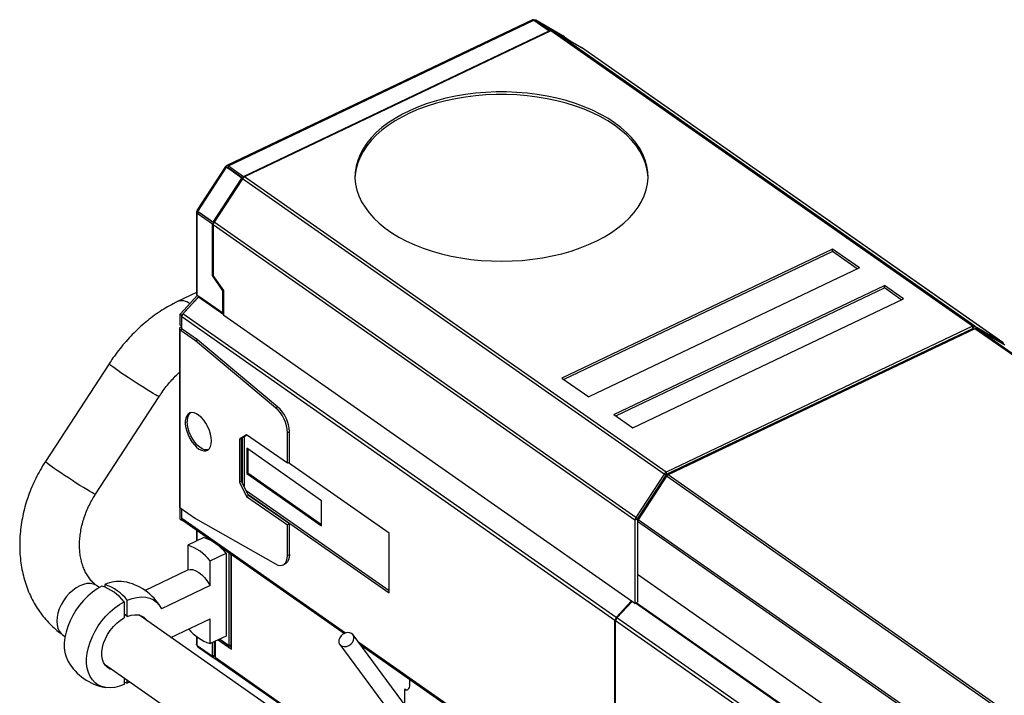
# Model space of a CAD drawing. Header units: millimetres. Extents: x 101 to 1818, y 136 to 1912.
# Tile 4 of 10: x 746 to 1223, y 859 to 1186. Entities that reach past the tile are written whole.
import ezdxf

# ---------------------------------------------------------------- set-up
doc = ezdxf.new("R2010")
doc.units = ezdxf.units.MM

msp = doc.modelspace()

# ---------------------------------------------------------------- linework, layer by layer
at = {"color": 7, "linetype": 'Continuous', "lineweight": 25}
for p, q in [((994.18, 1185.9), (846.08, 1115.39)), ((846.77, 1115.25), (994.87, 1185.76)), ((994.87, 1185.76), (1002.28, 1180.57)), ((995.42, 1185.38), (995.7, 1185.79)), ((1009.56, 1177.73), (995.63, 1185.84)), ((1003.11, 1180.61), (995.7, 1185.79)), ((1009.62, 1177.68), (995.7, 1185.79)), ((854.18, 1110.06), (1002.28, 1180.57)), ((1003.07, 1180.53), (854.66, 1109.87)), ((1002.28, 1180.57), (1002.28, 1180.15)), ((1003.11, 1180.61), (1003.05, 1180.52)), ((1207.37, 1037.52), (1003.07, 1180.53)), ((1003.17, 1180.57), (1003.11, 1180.61)), ((1208.41, 1037.56), (1004.11, 1180.57)), ((1004.11, 1180.57), (1017.82, 1172.59)), ((1009.62, 1177.68), (1009.55, 1177.71)), ((1009.62, 1177.68), (1012.41, 1175.73)), ((1222.11, 1029.58), (1017.82, 1172.59)), ((1017.82, 1172.59), (1017.87, 1172.55)), ((1222.17, 1029.54), (1017.87, 1172.55)), ((845.46, 1114.85), (831.56, 1093.51)), ((832.02, 1093.13), (845.94, 1114.5)), ((845.78, 1114.67), (846.32, 1114.29)), ((853.36, 1109.31), (845.94, 1114.5)), ((846.62, 1114.1), (845.94, 1114.5)), ((846.59, 1114.12), (846.79, 1114.22)), ((853.76, 1109.11), (846.62, 1114.1)), ((846.77, 1115.25), (854.18, 1110.06)), ((846.77, 1114.23), (846.77, 1115.25)), ((846.77, 1114.23), (853.88, 1109.25)), ((839.43, 1087.94), (853.36, 1109.31)), ((853.63, 1108.92), (839.92, 1087.89)), ((853.36, 1109.31), (853.74, 1109.09)), ((1057.92, 965.92), (853.63, 1108.92)), ((854.18, 1110.06), (854.18, 1109.55)), ((1058.96, 966.86), (854.66, 1109.87)), ((831.31, 1092.68), (831.31, 1053.15)), ((832.64, 1092.55), (831.67, 1092.09)), ((832.02, 1093.13), (839.43, 1087.94)), ((839.74, 1087.58), (832.64, 1092.55)), ((832.69, 1092.52), (832.69, 1092.66)), ((839.09, 1086.9), (831.67, 1092.09)), ((831.67, 1052.57), (831.67, 1092.09)), ((839.43, 1087.94), (839.81, 1087.71)), ((1044.22, 944.88), (839.92, 1087.89)), ((839.09, 1086.9), (839.57, 1087.13)), ((839.09, 1062.08), (839.09, 1086.9)), ((1043.79, 943.58), (839.49, 1086.59)), ((839.49, 1086.59), (839.49, 1062.12)), ((1139.51, 1074.88), (1008.36, 1012.44)), ((1139.51, 1073.65), (1009.4, 1011.71)), ((1152.55, 1065.75), (1139.51, 1074.88)), ((1139.51, 1073.65), (1139.51, 1074.88)), ((1151.51, 1065.25), (1139.51, 1073.65)), ((1152.55, 1065.75), (1021.4, 1003.31)), ((839.09, 1062.08), (839.49, 1062.27)), ((844.18, 1054.74), (839.09, 1062.08)), ((844.58, 1054.79), (839.49, 1062.12)), ((844.18, 1054.74), (844.51, 1054.9)), ((844.18, 1043.81), (844.18, 1054.74)), ((844.58, 1042.74), (844.58, 1054.79)), ((1033.49, 994.84), (1164.64, 1057.28)), ((1034.53, 994.11), (1164.64, 1056.06)), ((1173.87, 1050.83), (1164.64, 1057.28)), ((1164.64, 1056.06), (1164.64, 1057.28)), ((1172.82, 1050.33), (1164.64, 1056.06)), ((831.31, 1053.84), (822.17, 1049.49)), ((823.37, 1043.37), (831.76, 1052.5)), ((824.16, 1042.82), (832.38, 1051.76)), ((824.8, 1043.49), (832.3, 1051.64)), ((831.67, 1052.57), (844.18, 1043.81)), ((844.58, 1043.05), (832.3, 1051.64)), ((832.45, 1052), (832.45, 1052.02)), ((844.58, 1043.51), (832.45, 1052)), ((1042.71, 988.39), (1173.87, 1050.83)), ((823.37, 1043.37), (824.16, 1042.82)), ((823.37, 1038.07), (823.37, 1043.37)), ((824.16, 1037.51), (824.16, 1042.82)), ((1034.12, 895.04), (824.16, 1042.02)), ((824.16, 1036.28), (824.16, 1042.02)), ((1034.76, 896.51), (824.8, 1043.49)), ((844.18, 1043.81), (844.58, 1044.01)), ((1043.79, 903.3), (844.58, 1042.74)), ((823.05, 1036.26), (823.05, 950.11)), ((824.16, 1037.51), (823.37, 1038.07)), ((824.38, 1036.13), (823.42, 1035.67)), ((823.42, 949.52), (823.42, 1035.67)), ((830.83, 1030.48), (823.42, 1035.67)), ((824.02, 1037.15), (823.64, 1036.97)), ((824.16, 1036.6), (823.64, 1036.97)), ((824.02, 1037.61), (824.02, 1037.15)), ((824.16, 1037.06), (824.02, 1037.15)), ((831.8, 1030.94), (824.38, 1036.13)), ((1207.37, 1037.52), (1058.96, 966.86)), ((1207.37, 1036.29), (1058.96, 965.64)), ((1208.5, 1036.33), (1059.86, 965.57)), ((1207.37, 1037.52), (1207.37, 1036.29)), ((1207.59, 1036.3), (1208.41, 1037.56)), ((1207.59, 1036.3), (1207.97, 1036.08)), ((1208.41, 1037.56), (1222.11, 1029.58)), ((1584.84, 772.89), (1208.5, 1036.33)), ((1585.61, 772.92), (1209.27, 1036.36)), ((1222.97, 1028.38), (1209.27, 1036.36)), ((830.83, 1030.48), (831.8, 1030.94)), ((870.64, 998.51), (831.8, 1030.94)), ((1198.74, 1032.19), (1067.59, 969.75)), ((1198.74, 1031.68), (1198.74, 1032.19)), ((869.67, 998.05), (830.83, 1030.48)), ((1222.11, 1029.58), (1221.78, 1029.07)), ((1222.49, 1028.66), (1222.54, 1028.68)), ((1222.54, 1028.68), (1222.54, 1028.63)), ((788.98, 1019.37), (758.12, 972.01)), ((1008.36, 1012.44), (1021.4, 1003.31)), ((782.41, 956.18), (813.27, 1003.53)), ((869.67, 998.05), (870.64, 998.51)), ((1033.49, 994.84), (1042.71, 988.39)), ((855.65, 984.94), (852.15, 982.9)), ((853.11, 983.36), (852.15, 982.9)), ((852.15, 982.9), (852.15, 962.08)), ((853.11, 983.36), (855.73, 984.88)), ((853.11, 962.54), (853.11, 983.36)), ((853.43, 983.54), (853.43, 961.91)), ((854.39, 984.11), (854.39, 959.99)), ((875.37, 971.13), (855.65, 984.94)), ((876.33, 986.4), (875.37, 985.95)), ((875.37, 971.13), (875.37, 985.95)), ((876.33, 971.59), (876.33, 986.4)), ((891.93, 953.03), (855.67, 978.42)), ((855.67, 978.42), (855.67, 966.17)), ((856.28, 977.99), (856.28, 966.46)), ((876.33, 971.59), (875.37, 971.13)), ((924.69, 937.34), (875.99, 971.43)), ((1067.32, 969.12), (1066.9, 969.42)), ((1067.59, 969.24), (1067.59, 969.75)), ((856.28, 966.46), (855.67, 966.17)), ((855.67, 966.17), (891.93, 940.78)), ((856.28, 966.46), (891.93, 941.51)), ((1057.92, 965.92), (1044.22, 944.88)), ((1058.74, 965.44), (1045.04, 944.41)), ((1059.1, 964.87), (1045.39, 943.83)), ((1058.74, 965.44), (1057.92, 965.92)), ((1058.96, 966.86), (1058.96, 965.64)), ((1435.44, 701.43), (1059.1, 964.87)), ((1436.2, 702.13), (1059.86, 965.57)), ((853.11, 962.54), (852.15, 962.08)), ((852.15, 962.08), (855.65, 955.14)), ((856.61, 955.6), (853.11, 962.54)), ((855.41, 957.98), (924.69, 909.48)), ((856.61, 955.6), (855.65, 955.14)), ((855.65, 955.14), (875.37, 941.33)), ((856.29, 956.23), (924.69, 908.35)), ((876.33, 941.79), (856.61, 955.6)), ((823.44, 949.51), (823.37, 949.47)), ((824.16, 948.91), (823.37, 949.47)), ((823.37, 944.16), (823.37, 949.47)), ((823.42, 949.52), (830.83, 944.34)), ((891.93, 940.78), (891.93, 953.03)), ((824.16, 944.41), (824.16, 949.01)), ((824.16, 943.61), (824.16, 948.91)), ((1044.22, 944.88), (1045.04, 944.41)), ((823.37, 944.16), (824.16, 943.61)), ((903.47, 888.9), (824.16, 944.41)), ((824.66, 943.54), (824.16, 943.61)), ((824.49, 943.66), (903, 888.7)), ((830.83, 944.34), (869.67, 922.39)), ((876.33, 941.79), (875.37, 941.33)), ((875.37, 926.52), (875.37, 941.33)), ((876.33, 926.98), (876.33, 941.79)), ((1044.95, 944.13), (1043.79, 943.58)), ((1043.79, 943.58), (1043.79, 903.3)), ((1044.95, 944.13), (1044.95, 903.85)), ((1045.08, 941.97), (1044.95, 942.06)), ((1045.08, 941.63), (1044.95, 941.72)), ((1421.42, 679.44), (1045.08, 942.88)), ((1045.08, 942.88), (1045.08, 917.29)), ((1421.73, 680.4), (1045.39, 943.83)), ((834.82, 935.18), (827.11, 931.51)), ((831.31, 938.89), (831.31, 933.51)), ((831.67, 933.68), (831.67, 938.63)), ((924.69, 908.35), (924.69, 937.34)), ((827.11, 931.51), (827.11, 919.48)), ((837.93, 923.94), (845.64, 927.61)), ((845.64, 927.61), (845.64, 887.48)), ((847.2, 882.78), (847.2, 927.76)), ((848.16, 883.23), (848.16, 927.09)), ((848.3, 881.14), (848.3, 926.99)), ((875.37, 926.52), (876.33, 926.98)), ((1045.08, 926.91), (1044.95, 927)), ((1045.08, 925.77), (1044.95, 925.86)), ((837.93, 911.91), (837.93, 923.94)), ((873.3, 921.94), (874.27, 922.4)), ((806.38, 909.61), (827.11, 919.48)), ((1421.42, 653.85), (1045.08, 917.29)), ((784.3, 911.02), (783.11, 911.85)), ((786.99, 912.39), (786.99, 911.16)), ((837.93, 911.91), (814.41, 900.71)), ((796.26, 904.09), (796.26, 896.26)), ((797.81, 897), (797.81, 904.82)), ((1034.76, 896.51), (1042.09, 904.49)), ((1035.08, 896.29), (1042.41, 904.26)), ((1043.79, 903.3), (1044.95, 903.85)), ((1430.69, 632.77), (1044.05, 903.42)), ((1430.84, 633.13), (1044.44, 903.61)), ((797.81, 897), (796.26, 898.08)), ((993.76, 764.4), (803.37, 897.67)), ((818.91, 886.79), (837.93, 895.84)), ((837.93, 883.81), (837.93, 895.84)), ((1034.49, 895.22), (1034.12, 895.04)), ((1034.12, 797.44), (1034.12, 895.04)), ((1422.55, 623.14), (1034.44, 894.82)), ((1034.44, 797.21), (1034.44, 894.82)), ((1034.76, 896.51), (1034.99, 896.19)), ((1423.18, 624.61), (1035.08, 896.29)), ((766.48, 888.09), (767.67, 887.27)), ((845.64, 887.48), (837.93, 883.81)), ((933.03, 853.05), (907.19, 888.12)), ((831.31, 887.33), (831.31, 883.46)), ((831.67, 882.88), (831.67, 887.05)), ((831.67, 882.88), (839.09, 877.69)), ((839.09, 877.69), (839.09, 884.36)), ((840.05, 878.15), (840.05, 884.82)), ((840.35, 884.96), (840.35, 877.05)), ((841.83, 885.67), (848.3, 881.14)), ((848.3, 881.87), (842.45, 885.96)), ((842.57, 886.02), (847.2, 882.78)), ((848.16, 883.23), (847.2, 882.78)), ((900.75, 883.38), (926.59, 848.3)), ((1034.12, 797.44), (909.97, 884.34)), ((910.76, 883.27), (1034.45, 796.69)), ((832.23, 882.49), (832.02, 882.17)), ((839.43, 876.98), (832.02, 882.17)), ((839.09, 877.69), (840.05, 878.15)), ((839.43, 876.98), (840.11, 878.02)), ((840.11, 878.02), (839.98, 878.11)), ((840.35, 879.19), (840.05, 879.36)), ((840.05, 878.93), (840.35, 878.76)), ((840.35, 877.88), (840.11, 878.02)), ((786.74, 873.92), (977.86, 740.13)), ((842.3, 875.31), (839.43, 876.98)), ((915.39, 824.52), (840.35, 877.05)), ((840.59, 876.5), (915.72, 823.91)), ((796.26, 867.25), (796.26, 863.99)), ((797.81, 864.73), (797.81, 866.17)), ((798.96, 865.36), (797.81, 864.73)), ((934.69, 863.81), (934.69, 866.52)), ((932.6, 861.81), (932.14, 861.59)), ((932.14, 861.59), (932.14, 854.25))]:
    msp.add_line(p, q, dxfattribs=at)
at = {"color": 7, "linetype": 'Continuous', "lineweight": 25, "flags": 128}
for points in [[(1033.91, 1136.09), (1030.58, 1138.26), (1027.01, 1140.28), (1023.19, 1142.16), (1019.15, 1143.87), (1014.91, 1145.42), (1010.5, 1146.79), (1005.93, 1147.97), (1001.22, 1148.97), (996.41, 1149.77), (991.51, 1150.38), (986.54, 1150.78), (981.55, 1150.98), (976.53, 1150.98), (971.54, 1150.77), (966.58, 1150.36), (961.68, 1149.75), (956.87, 1148.94), (952.17, 1147.93), (947.6, 1146.74), (943.19, 1145.36), (938.96, 1143.81), (934.93, 1142.09), (931.12, 1140.21), (927.55, 1138.18), (924.24, 1136.01), (921.2, 1133.71), (918.45, 1131.29), (916, 1128.77), (913.87, 1126.15), (912.06, 1123.45), (910.58, 1120.69), (909.45, 1117.87), (908.66, 1115.01), (908.23, 1112.13), (908.14, 1109.24), (908.42, 1106.35), (909.04, 1103.48), (910.01, 1100.64), (911.33, 1097.85), (912.99, 1095.12), (914.97, 1092.46), (917.28, 1089.89), (919.89, 1087.43), (922.8, 1085.07), (925.98, 1082.84), (929.44, 1080.74), (933.14, 1078.79), (937.07, 1077), (941.21, 1075.37), (945.54, 1073.91), (950.03, 1072.63), (954.67, 1071.54), (959.44, 1070.64), (964.3, 1069.93), (969.23, 1069.43), (974.21, 1069.13), (979.22, 1069.03), (984.23, 1069.13), (989.21, 1069.44), (994.15, 1069.96), (999, 1070.67), (1003.76, 1071.57), (1008.4, 1072.67), (1012.89, 1073.96), (1017.21, 1075.42), (1021.34, 1077.06), (1025.26, 1078.86), (1028.96, 1080.82), (1032.4, 1082.92), (1035.58, 1085.15), (1038.48, 1087.51), (1041.08, 1089.99), (1043.37, 1092.56), (1045.34, 1095.22), (1046.99, 1097.95), (1048.29, 1100.75), (1049.25, 1103.58), (1049.86, 1106.46), (1050.12, 1109.35), (1050.03, 1112.24), (1049.58, 1115.12), (1048.78, 1117.98), (1047.63, 1120.79), (1046.15, 1123.55), (1044.33, 1126.25), (1042.18, 1128.86), (1039.72, 1131.38), (1036.96, 1133.8), (1033.91, 1136.09)], [(1033.91, 1134.87), (1030.58, 1137.03), (1027.01, 1139.06), (1023.19, 1140.93), (1019.15, 1142.65), (1014.91, 1144.19), (1010.5, 1145.56), (1005.93, 1146.75), (1001.22, 1147.74), (996.41, 1148.55), (991.51, 1149.15), (986.54, 1149.55), (981.55, 1149.75), (976.53, 1149.75), (971.54, 1149.54), (966.58, 1149.13), (961.68, 1148.52), (956.87, 1147.71), (952.17, 1146.71), (947.6, 1145.51), (943.19, 1144.14), (938.96, 1142.59), (934.93, 1140.87), (931.12, 1138.99), (927.55, 1136.96), (924.24, 1134.79), (921.2, 1132.49), (918.45, 1130.07), (916, 1127.54), (913.87, 1124.93), (912.06, 1122.23), (910.58, 1119.46), (909.45, 1116.65), (908.66, 1113.79), (908.23, 1110.91), (908.14, 1109.4)], [(1050.12, 1109.4), (1050.03, 1111.01), (1049.58, 1113.89), (1048.78, 1116.75), (1047.63, 1119.57), (1046.15, 1122.33), (1044.33, 1125.02), (1042.18, 1127.64), (1039.72, 1130.16), (1036.96, 1132.57), (1033.91, 1134.87)], [(823.64, 1036.97), (823.41, 1036.84), (823.24, 1036.69), (823.12, 1036.52), (823.06, 1036.35), (823.06, 1036.16), (823.12, 1035.99), (823.24, 1035.82), (823.42, 1035.67)], [(813.27, 1003.53), (813.24, 1003.52), (812.93, 1003.6), (812.34, 1003.88), (811.47, 1004.35), (810.35, 1004.99), (809, 1005.79), (807.45, 1006.73), (805.75, 1007.79), (803.94, 1008.93), (802.05, 1010.14), (800.15, 1011.38), (798.26, 1012.62), (796.45, 1013.83), (794.75, 1014.99), (793.21, 1016.06), (791.87, 1017.01), (790.75, 1017.83), (789.89, 1018.49), (789.3, 1018.97), (789.01, 1019.27), (788.98, 1019.37)], [(838.59, 981.97), (838.48, 983.6), (838.14, 985.33), (837.58, 987.1), (836.84, 988.84), (835.92, 990.5), (834.87, 992.01), (833.73, 993.31), (832.53, 994.37), (831.33, 995.14), (830.15, 995.6), (829.05, 995.73), (828.06, 995.52), (827.23, 994.98), (826.58, 994.13), (826.13, 993), (825.9, 991.64), (825.9, 990.09), (826.13, 988.4), (826.58, 986.65), (827.23, 984.88), (828.06, 983.17), (829.05, 981.58), (830.15, 980.17), (831.33, 978.98), (832.53, 978.06), (833.73, 977.44), (834.87, 977.15), (835.92, 977.19), (836.84, 977.57), (837.58, 978.27), (838.14, 979.26), (838.48, 980.51), (838.59, 981.97)], [(836.99, 977.68), (836.38, 977.59), (835.28, 977.71), (834.1, 978.17), (832.89, 978.94), (831.7, 980), (830.55, 981.31), (829.51, 982.82), (828.59, 984.48), (827.84, 986.22), (827.29, 987.99), (826.95, 989.72), (826.83, 991.34)], [(782.41, 956.18), (782.38, 956.16), (782.07, 956.25), (781.48, 956.53), (780.61, 957), (779.49, 957.64), (778.14, 958.44), (776.59, 959.38), (774.89, 960.43), (773.08, 961.58), (771.19, 962.79), (769.29, 964.03), (767.4, 965.27), (765.59, 966.48), (763.89, 967.64), (762.35, 968.7), (761.01, 969.66), (759.89, 970.47), (759.03, 971.13), (758.44, 971.62), (758.15, 971.92), (758.12, 972.01)], [(869.67, 922.39), (870.81, 921.88), (871.89, 921.68), (872.88, 921.78), (873.73, 922.2), (874.43, 922.91), (874.95, 923.89), (875.26, 925.11), (875.37, 926.52)], [(876.33, 926.98), (876.23, 925.57), (875.91, 924.35), (875.4, 923.37), (874.7, 922.66), (874.27, 922.4)], [(827.11, 919.48), (828.3, 919.74), (829.63, 919.63), (831.05, 919.13), (832.52, 918.27), (833.98, 917.08), (835.4, 915.59), (836.73, 913.84), (837.93, 911.91)], [(783.11, 911.85), (782.71, 912.11), (781.37, 912.68), (779.88, 912.94), (778.26, 912.88), (776.55, 912.5), (774.8, 911.81), (773.05, 910.83), (771.34, 909.59), (769.72, 908.1), (768.22, 906.42), (766.89, 904.58), (765.75, 902.62), (764.83, 900.6), (764.16, 898.57), (763.75, 896.56), (763.61, 894.65), (763.75, 892.86), (764.16, 891.25), (764.83, 889.85), (765.75, 888.7), (766.48, 888.09)], [(785.45, 911.66), (783.14, 910.31), (780.88, 908.69), (778.7, 906.82), (776.63, 904.72), (774.71, 902.44), (772.95, 899.99), (771.4, 897.43), (770.07, 894.79), (768.98, 892.1), (768.14, 889.42), (767.58, 886.77), (767.3, 884.2), (767.3, 881.74), (767.58, 879.44), (768.14, 877.33), (768.98, 875.43), (769.14, 875.15)], [(796.26, 863.99), (793.96, 863.14), (791.7, 862.61), (789.52, 862.41), (787.45, 862.53), (785.52, 862.99), (783.77, 863.76), (782.22, 864.84), (780.88, 866.22), (779.79, 867.86), (778.96, 869.76), (778.4, 871.87), (778.12, 874.17), (778.12, 876.63), (778.4, 879.2), (778.96, 881.85), (779.79, 884.53), (780.88, 887.22), (782.22, 889.86), (783.77, 892.42), (785.52, 894.86), (787.45, 897.15), (789.52, 899.24), (791.7, 901.12), (793.96, 902.74), (796.26, 904.09)], [(797.81, 904.82), (800.15, 905.68), (802.44, 906.21), (804.65, 906.41), (806.75, 906.26), (808.69, 905.78), (810.45, 904.97), (812.01, 903.84), (813.33, 902.41), (814.41, 900.71)], [(797.81, 897), (799.62, 897.58), (801.36, 897.83), (803, 897.74), (804.49, 897.32), (805.79, 896.58), (806.88, 895.54), (807.33, 894.9)], [(790.7, 871.14), (789.58, 871.49), (788.28, 872.23), (787.2, 873.28), (786.36, 874.6), (785.79, 876.17), (785.5, 877.95), (785.5, 879.88), (785.79, 881.93), (786.36, 884.05), (787.2, 886.17), (788.28, 888.24), (789.58, 890.23), (791.07, 892.06), (792.71, 893.71), (794.45, 895.12), (796.26, 896.26)], [(901.42, 887.53), (900.75, 886.6), (900.36, 885.59), (900.29, 884.59), (900.55, 883.7), (901.11, 882.99), (901.93, 882.52), (902.92, 882.34), (904.01, 882.47), (905.1, 882.88), (906.08, 883.56), (906.88, 884.42), (907.42, 885.41), (907.65, 886.42), (907.55, 887.38), (907.14, 888.19), (906.44, 888.78), (905.52, 889.11), (904.47, 889.13), (903.37, 888.86), (902.32, 888.31), (901.42, 887.53)], [(796.26, 865.23), (796.49, 865.14), (797.81, 864.73)], [(932.14, 861.59), (932.66, 861.43), (933.15, 861.39), (933.59, 861.5), (933.97, 861.73), (934.28, 862.09), (934.5, 862.57), (934.64, 863.15), (934.69, 863.81)]]:
    msp.add_lwpolyline(points, dxfattribs=at)
at = {"color": 7, "linetype": 'Continuous', "lineweight": 25}
for centre, radius, start, end in [((1003.63, 1179.56), 1.11, 64.3986, 119.9177), ((855.87, 1107.51), 2.65, 117.068, 147.8172), ((841.95, 1086.5), 2.46, 145.5928, 177.8925), ((824.21, 1043.78), 6.06, 50.6671, 109.7255), ((832.04, 1053.2), 0.732, 183.6773, 240.098), ((831.9, 1052.03), 0.555, 316.1026, 357.0688), ((826.45, 1041.9), 2.29, 136.1026, 177.0688), ((1207.93, 1036.55), 1.11, 64.3986, 119.9177), ((1207.49, 1036.09), 0.234, 64.3986, 119.9177), ((1208.91, 1035.62), 0.82, 64.3986, 119.9177), ((1221.56, 1028.76), 0.984, 355.4614, 55.9114), ((858.23, 985.27), 17.16, 2.2413, 48.154), ((859.19, 985.73), 17.16, 2.2413, 48.154), ((831.99, 991.87), 5.18, 133.2384, 185.8191), ((1060.17, 964.5), 2.65, 117.068, 147.8172), ((1059.21, 965.14), 0.558, 117.068, 147.8172), ((1060.75, 963.83), 1.95, 117.068, 147.8172), ((823.78, 950.16), 0.732, 183.6773, 240.098), ((1046.25, 943.49), 2.46, 145.5928, 177.8925), ((825.03, 944.34), 0.873, 175.8528, 231.4706), ((1045.46, 944.11), 0.519, 145.5928, 177.8925), ((1046.89, 942.81), 1.82, 145.5928, 177.8925), ((827.56, 913.29), 23.06, 38.3759, 71.64), ((819.84, 909.62), 23.06, 38.3759, 71.64), ((778.19, 889.78), 23.05, 38.3628, 71.6531), ((793.89, 897.93), 16.03, 81.7725, 115.511), ((779.74, 890.52), 23.05, 38.3628, 71.6531), ((791.63, 888.19), 26, 30.1135, 79.9025), ((1036.41, 894.93), 2.29, 136.1026, 177.0688), ((1036.73, 894.7), 2.29, 136.1026, 177.0688), ((845.04, 905.39), 22.72, 219.6262, 251.7535), ((791.63, 888.19), 26, 210.1135, 259.9025), ((840.98, 877), 0.632, 175.7267, 231.5967)]:
    msp.add_arc(centre, radius, start, end, dxfattribs=at)
for points, knots in [([(994.87, 1185.76), (994.74, 1185.84), (994.48, 1185.98), (994.27, 1185.92), (994.18, 1185.88)], [0, 0, 0, 0, 0.529108, 1, 1, 1, 1]), ([(994.65, 1185.86), (994.68, 1185.87), (994.87, 1185.98), (995.27, 1186), (995.55, 1185.86), (995.7, 1185.79)], [0, 0, 0, 0, 0.071463, 0.535731, 1, 1, 1, 1]), ([(845.48, 1114.83), (845.48, 1114.84), (845.45, 1114.85), (845.59, 1114.74), (845.82, 1114.58), (845.94, 1114.5)], [0, 0, 0, 0, 0.115704, 0.557852, 1, 1, 1, 1]), ([(846.77, 1115.25), (846.64, 1115.35), (846.51, 1115.41), (846.26, 1115.45), (846.15, 1115.43), (845.97, 1115.33), (845.9, 1115.24), (845.8, 1114.99), (845.78, 1114.84), (845.78, 1114.67)], [0, 0, 0, 0, 0.25, 0.25, 0.5, 0.5, 0.75, 0.75, 1, 1, 1, 1]), ([(846.45, 1114.2), (846.39, 1114.24), (846.28, 1114.31), (846.2, 1114.36), (846.21, 1114.36), (846.22, 1114.36)], [0, 0, 0, 0, 0.405995, 0.822116, 1, 1, 1, 1]), ([(846.77, 1114.23), (846.74, 1114.25), (846.69, 1114.28), (846.62, 1114.27), (846.58, 1114.22), (846.58, 1114.16), (846.57, 1114.13)], [0, 0, 0, 0, 0.260575, 0.52115, 0.781725, 1, 1, 1, 1]), ([(831.89, 1093.36), (831.73, 1093.29), (831.59, 1093.2), (831.4, 1092.99), (831.34, 1092.87), (831.3, 1092.64), (831.32, 1092.52), (831.44, 1092.29), (831.54, 1092.18), (831.67, 1092.09)], [0, 0, 0, 0, 0.25, 0.25, 0.5, 0.5, 0.75, 0.75, 1, 1, 1, 1]), ([(832.02, 1093.13), (831.9, 1093.21), (831.67, 1093.39), (831.54, 1093.5), (831.57, 1093.5), (831.58, 1093.5)], [0, 0, 0, 0, 0.4421481, 0.8842962, 1, 1, 1, 1]), ([(832.59, 1092.73), (832.58, 1092.71), (832.55, 1092.68), (832.56, 1092.61), (832.61, 1092.57), (832.64, 1092.55)], [0, 0, 0, 0, 0.2451619, 0.622581, 1, 1, 1, 1]), ([(822.17, 1049.49), (821.47, 1049.15), (819.54, 1048.2), (816.41, 1046.44), (812.82, 1044.13), (809.3, 1041.59), (805.9, 1038.82), (802.6, 1035.84), (799.44, 1032.68), (796.42, 1029.34), (793.55, 1025.84), (791.07, 1022.51), (789.6, 1020.31), (788.98, 1019.37)], [0, 0, 0, 0, 0.05431, 0.151701, 0.249044, 0.346348, 0.443537, 0.540577, 0.637469, 0.734234, 0.830909, 0.927542, 1, 1, 1, 1]), ([(813.27, 1003.53), (813.59, 1004.01), (814.52, 1005.42), (816.18, 1007.69), (818.29, 1010.29), (820.51, 1012.72), (822.11, 1014.37), (822.97, 1015.13), (823.05, 1015.21)], [0, 0, 0, 0, 0.1103029, 0.3275432, 0.544699, 0.7614379, 0.977513, 1, 1, 1, 1]), ([(758.12, 972.01), (757.66, 971.29), (756.38, 969.29), (754.47, 965.9), (752.45, 961.82), (750.67, 957.62), (749.15, 953.35), (747.9, 949.02), (746.91, 944.64), (746.2, 940.24), (745.77, 935.85), (745.62, 931.47), (745.77, 927.15), (746.2, 922.89), (746.93, 918.72), (747.93, 914.67), (749.22, 910.77), (750.78, 907.02), (752.61, 903.45), (754.68, 900.09), (756.99, 896.94), (759.53, 894.03), (762.27, 891.37), (764.62, 889.43), (766.07, 888.39), (766.48, 888.09)], [0, 0, 0, 0, 0.0258891, 0.0719771, 0.1180892, 0.1642249, 0.2103863, 0.256574, 0.3027849, 0.3490099, 0.3952353, 0.4414409, 0.4875996, 0.5336774, 0.5796344, 0.6254271, 0.6710115, 0.7163471, 0.761401, 0.8061523, 0.8505946, 0.8947374, 0.9386061, 0.9822407, 1, 1, 1, 1]), ([(783.11, 911.85), (782.89, 912.02), (782.06, 912.61), (780.75, 913.81), (779.27, 915.55), (777.98, 917.51), (776.9, 919.67), (776.03, 921.99), (775.36, 924.48), (774.91, 927.12), (774.67, 929.89), (774.66, 932.77), (774.87, 935.74), (775.32, 938.77), (776, 941.84), (776.91, 944.91), (778.05, 947.95), (779.4, 950.95), (780.85, 953.7), (781.93, 955.41), (782.41, 956.18)], [0, 0, 0, 0, 0.026158, 0.094363, 0.160511, 0.223644, 0.284179, 0.342788, 0.400063, 0.456451, 0.512275, 0.567757, 0.623051, 0.678256, 0.733428, 0.788594, 0.843773, 0.898965, 0.954163, 1, 1, 1, 1]), ([(831.67, 882.88), (831.55, 882.98), (831.34, 883.16), (831.33, 883.38), (831.33, 883.48)], [0, 0, 0, 0, 0.569048, 1, 1, 1, 1]), ([(831.58, 882.98), (831.61, 882.82), (831.67, 882.48), (831.89, 882.28), (832.02, 882.17)], [0, 0, 0, 0, 0.45857, 1, 1, 1, 1])]:
    msp.add_open_spline(points, degree=3, knots=knots, dxfattribs=at)
msp.add_open_spline([(845.78, 1114.67), (845.67, 1114.74), (845.58, 1114.79), (845.53, 1114.82)], degree=3, dxfattribs=at)

doc.saveas('drawing.dxf')
